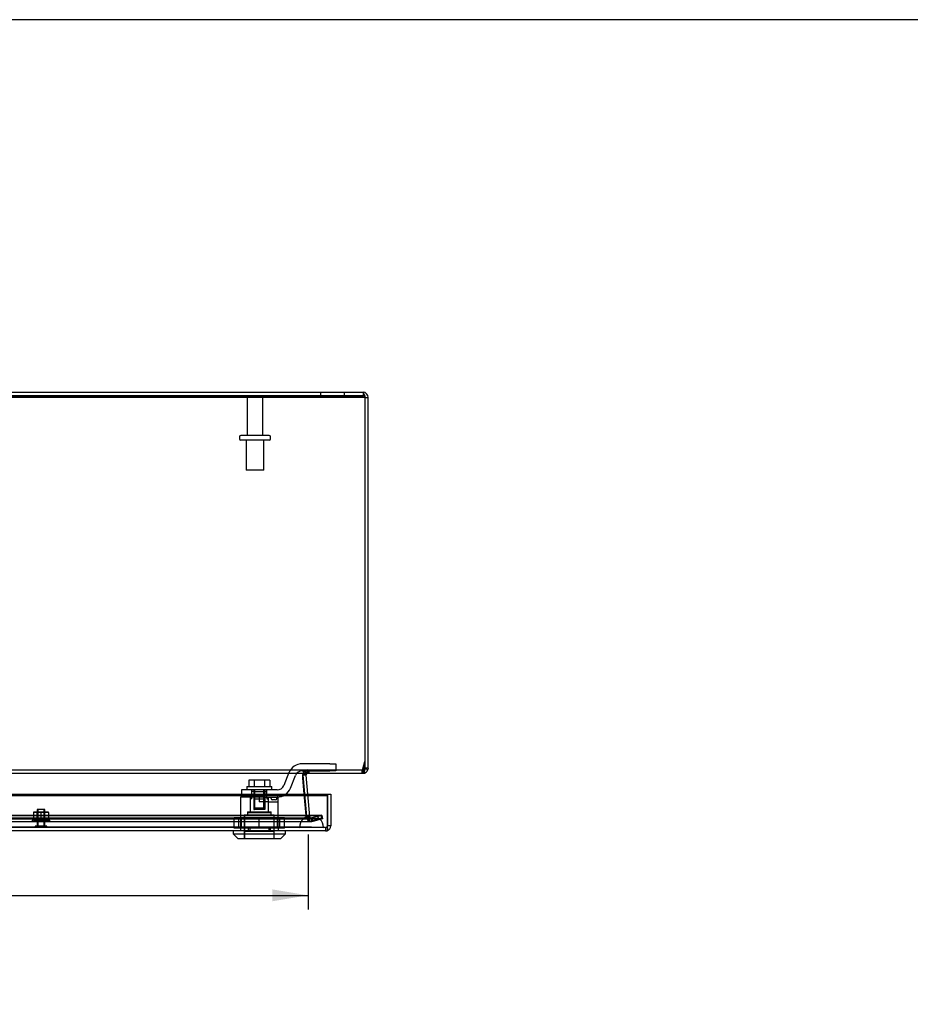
# Model space of a CAD drawing. Header units: inches. Extents: x 1 to 150, y -1 to 99.
# Tile 14 of 19: x 51 to 70, y 79 to 99. Entities that reach past the tile are written whole.
import ezdxf
from ezdxf.enums import TextEntityAlignment as Align
from ezdxf.lldxf.tags import DXFTag

# ---------------------------------------------------------------- set-up
doc = ezdxf.new("R2010")
doc.units = ezdxf.units.IN
doc.header["$MEASUREMENT"] = 0
for name, color, linetype in [('COM70220', 7, 'Continuous'), ('COM70706-5', 7, 'Continuous'), ('COM70709-3', 7, 'Continuous'), ('COM70712-5', 7, 'Continuous'), ('Default', 7, 'Continuous'), ('LOK10031', 7, 'Continuous'), ('LOK10031_CAM', 7, 'Continuous'), ('LOK10031_INSERT', 7, 'Continuous'), ('LOK10031_NUT', 7, 'Continuous'), ('LOK10031_SC', 7, 'Continuous'), ('NTS18118', 7, 'Continuous'), ('STD26063', 7, 'Continuous'), ('STD26089', 7, 'Continuous')]:
    doc.layers.add(name, color=color, linetype=linetype)
doc.styles.add('SEACAD_Times_New_Roman', font='times.ttf')
tags = doc.linetypes.add('HIDDEN2', pattern=[0.1875, 0.125, -0.0625]).pattern_tags.tags
tags[6:7] = [DXFTag(74, 4), DXFTag(75, 0), DXFTag(340, '0'), DXFTag(46, 0.0), DXFTag(50, 0.0), DXFTag(44, 0.0), DXFTag(45, 0.0)]
tags[4:5] = [DXFTag(74, 4), DXFTag(75, 0), DXFTag(340, '0'), DXFTag(46, 0.0), DXFTag(50, 0.0), DXFTag(44, 0.0), DXFTag(45, 0.0)]
doc.dimstyles.new('HAMMOND_(STH_-_120x80)', dxfattribs={"dimtxt": 0.6, "dimasz": 0.75, "dimexe": 0.3, "dimexo": 0.3, "dimgap": 0.15, "dimtad": 0, "dimtih": 1, "dimtoh": 1, "dimzin": 0, "dimdsep": 46, "dimtxsty": 'SEACAD_Times_New_Roman', "dimblk1": '_SE_FILLED', "dimblk2": '_SE_FILLED', "dimsah": 1, "dimcen": 0.3, "dimadec": 0, "dimazin": 0, "dimtfac": 0.8, "dimtofl": 0, "dimtmove": 0, "dimatfit": 3, "dimfxl": 1, "dimtolj": 1, "dimtzin": 0, "dimarcsym": 0})

# ---------------------------------------------------------------- blocks, each defined once
blk = doc.blocks.new('SE3')
at = {"layer": 'COM70220', "color": 7, "linetype": 'HIDDEN2'}
for p, q in [((56.722, 82.783), (39.603, 82.783)), ((56.972, 82.783), (56.722, 82.783)), ((56.722, 82.537), (39.603, 82.537)), ((56.722, 82.535), (39.603, 82.535)), ((56.722, 82.534), (39.603, 82.534)), ((56.972, 82.537), (56.722, 82.537)), ((57.221, 82.535), (56.722, 82.535)), ((57.221, 82.534), (56.722, 82.534)), ((56.723, 82.535), (56.972, 82.537)), ((56.723, 82.534), (56.723, 82.535)), ((56.972, 82.537), (57.221, 82.535)), ((57.221, 82.535), (57.221, 82.534))]:
    blk.add_line(p, q, dxfattribs=at)
blk.add_arc((56.972, 82.533), 0.25, 0, 180, dxfattribs=at)
at = {"layer": 'COM70706-5', "color": 7, "linetype": 'Continuous'}
for p, q in [((38.27, 91.671), (58.054, 91.671)), ((38.27, 91.599), (58.054, 91.599)), ((58.054, 91.671), (58.054, 91.599)), ((58.09, 91.563), (58.162, 91.563)), ((58.162, 83.779), (58.162, 91.563)), ((58.054, 83.741), (58.054, 83.671)), ((58.09, 83.779), (58.089, 83.769)), ((58.089, 83.769), (58.158, 83.749)), ((58.09, 83.779), (58.09, 83.885)), ((58.09, 83.885), (58.09, 83.779)), ((58.162, 83.779), (58.09, 83.779)), ((58.162, 83.779), (58.158, 83.749)), ((56.792, 83.576), (56.791, 83.59)), ((56.791, 83.587), (56.792, 83.579)), ((56.822, 83.234), (56.796, 83.539)), ((56.86, 83.632), (56.797, 83.626)), ((56.86, 83.638), (56.803, 83.643)), ((56.86, 83.632), (56.86, 83.638)), ((56.895, 83.234), (56.86, 83.632)), ((56.874, 83.664), (56.87, 83.67)), ((56.876, 83.665), (56.873, 83.67)), ((56.874, 83.664), (56.876, 83.665)), ((58.039, 83.671), (58.054, 83.671)), ((56.798, 83.508), (56.822, 83.234))]:
    blk.add_line(p, q, dxfattribs=at)
at = {"layer": 'COM70706-5', "color": 7, "linetype": 'HIDDEN2'}
for p, q in [((57.162, 91.671), (57.162, 91.599)), ((57.662, 91.599), (57.662, 91.671)), ((58.09, 91.563), (58.09, 83.885)), ((56.831, 83.722), (56.837, 83.726)), ((56.873, 83.67), (56.837, 83.726)), ((56.895, 83.671), (56.895, 83.743)), ((56.896, 83.671), (56.896, 83.743)), ((56.917, 83.671), (56.917, 83.743)), ((58.039, 83.743), (58.054, 83.743)), ((58.054, 83.743), (58.054, 83.741)), ((58.054, 83.671), (58.054, 83.743)), ((56.803, 83.643), (56.788, 83.644)), ((56.788, 83.626), (56.788, 83.644)), ((56.788, 83.632), (56.788, 83.626)), ((56.788, 83.632), (56.864, 82.763)), ((56.797, 83.626), (56.788, 83.626)), ((56.791, 83.59), (56.788, 83.626)), ((56.788, 83.626), (56.791, 83.587)), ((56.792, 83.579), (56.798, 83.508)), ((56.796, 83.539), (56.792, 83.576)), ((56.87, 83.67), (56.831, 83.722)), ((56.864, 82.757), (56.822, 83.234)), ((56.822, 83.234), (56.864, 82.757)), ((56.936, 82.763), (56.895, 83.234)), ((39.139, 82.786), (57.185, 82.786)), ((39.139, 82.716), (57.185, 82.716)), ((39.353, 82.73), (56.972, 82.73)), ((56.936, 82.763), (56.864, 82.757)), ((56.864, 82.763), (56.864, 82.757)), ((56.867, 82.74), (56.864, 82.757)), ((56.937, 82.757), (56.867, 82.74)), ((56.951, 82.736), (56.911, 82.677)), ((56.937, 82.757), (56.936, 82.763)), ((56.951, 82.736), (56.937, 82.757)), ((56.972, 82.73), (56.951, 82.736)), ((56.981, 82.731), (56.972, 82.73)), ((56.981, 82.731), (56.972, 82.73)), ((56.972, 82.73), (56.972, 82.658)), ((56.972, 82.73), (56.972, 82.658)), ((57.186, 82.786), (56.981, 82.731)), ((56.981, 82.731), (57, 82.662)), ((56.981, 82.662), (56.981, 82.731)), ((56.981, 82.731), (56.981, 82.731)), ((56.981, 82.662), (57.185, 82.716)), ((57.204, 82.716), (57, 82.662)), ((57.185, 82.716), (57.185, 82.786)), ((57.186, 82.786), (57.204, 82.716)), ((39.353, 82.658), (56.972, 82.658)), ((57, 82.662), (56.972, 82.658)), ((56.981, 82.662), (56.972, 82.658))]:
    blk.add_line(p, q, dxfattribs=at)
at = {"layer": 'COM70706-5', "color": 7, "linetype": 'Continuous'}
for centre, radius, start, end in [((58.054, 91.563), 0.108, 0, 90), ((58.054, 83.779), 0.036, 270.0001, 343.7611), ((58.054, 83.779), 0.108, 270, 343.7612), ((56.896, 83.635), 0.036, 126.835, 175.3822)]:
    blk.add_arc(centre, radius, start, end, dxfattribs=at)
at = {"layer": 'COM70706-5', "color": 7, "linetype": 'HIDDEN2'}
for centre, radius, start, end in [((58.054, 91.563), 0.036, 0, 90), ((56.895, 83.635), 0.108, 124.848, 138.5304), ((56.896, 83.635), 0.109, 90.0924, 122.6845), ((58.054, 83.779), 0.036, 342.2169, 0.0012), ((56.895, 83.635), 0.108, 164.5194, 185.0146), ((56.896, 83.635), 0.108, 126.8348, 175.3824), ((56.972, 82.766), 0.108, 184.989, 240.7814), ((56.972, 82.766), 0.108, 193.7843, 235.7899), ((56.972, 82.767), 0.109, 235.8948, 269.8951), ((56.972, 82.766), 0.108, 253.1895, 270.011)]:
    blk.add_arc(centre, radius, start, end, dxfattribs=at)
for points, knots in [([(58.054, 91.671), (58.057, 91.671), (58.06, 91.668), (58.066, 91.657), (58.069, 91.649), (58.075, 91.629), (58.078, 91.617), (58.084, 91.591), (58.087, 91.577), (58.09, 91.563)], [0, 0, 0, 0, 0.25, 0.25, 0.5, 0.5, 0.75, 0.75, 1, 1, 1, 1]), ([(58.09, 83.779), (58.09, 83.777), (58.09, 83.773), (58.09, 83.768), (58.09, 83.762), (58.089, 83.756), (58.089, 83.751), (58.088, 83.74), (58.086, 83.728), (58.083, 83.713), (58.08, 83.702), (58.075, 83.691), (58.071, 83.684), (58.066, 83.677), (58.062, 83.673), (58.058, 83.672), (58.056, 83.671), (58.055, 83.671), (58.054, 83.671)], [0, 0, 0, 0, 0.033201, 0.066372, 0.099492, 0.132541, 0.16549, 0.198322, 0.327943, 0.391837, 0.517368, 0.57922, 0.701112, 0.761434, 0.881003, 0.940538, 0.970275, 1, 1, 1, 1]), ([(56.788, 83.632), (56.787, 83.634), (56.787, 83.636), (56.788, 83.64), (56.789, 83.642), (56.792, 83.646), (56.794, 83.647), (56.797, 83.65), (56.799, 83.652), (56.806, 83.655), (56.811, 83.658), (56.82, 83.661), (56.826, 83.663), (56.831, 83.664), (56.832, 83.664), (56.833, 83.664)], [0, 0, 0, 0, 0.0625, 0.0625, 0.125, 0.125, 0.1875, 0.1875, 0.25, 0.25, 0.375, 0.375, 0.5, 0.5, 0.5176138, 0.5176138, 0.5176138, 0.5176138]), ([(56.972, 82.73), (56.961, 82.73), (56.951, 82.73), (56.931, 82.732), (56.921, 82.734), (56.906, 82.737), (56.901, 82.739), (56.892, 82.742), (56.887, 82.743), (56.878, 82.748), (56.874, 82.75), (56.869, 82.754), (56.868, 82.756), (56.865, 82.759), (56.865, 82.761), (56.864, 82.763)], [0, 0, 0, 0, 0.25, 0.25, 0.5, 0.5, 0.625, 0.625, 0.75, 0.75, 0.875, 0.875, 0.9375, 0.9375, 1, 1, 1, 1])]:
    blk.add_open_spline(points, degree=3, knots=knots, dxfattribs=at)
at = {"layer": 'COM70709-3', "color": 7, "linetype": 'HIDDEN2'}
for p, q in [((38.234, 91.601), (58.09, 91.601)), ((38.286, 83.743), (58.039, 83.743)), ((56.919, 83.743), (56.919, 83.671)), ((58.028, 83.743), (58.028, 83.671)), ((58.039, 83.743), (58.039, 83.671)), ((58.052, 83.764), (58.09, 83.916)), ((58.052, 83.764), (58.052, 83.733)), ((56.791, 83.594), (56.791, 83.588)), ((56.793, 83.568), (56.793, 83.574)), ((56.858, 82.786), (56.793, 83.568)), ((56.858, 82.792), (56.821, 83.234)), ((39.134, 82.79), (57.19, 82.79)), ((39.134, 82.72), (57.19, 82.72)), ((39.361, 82.734), (56.964, 82.734)), ((56.858, 82.786), (56.858, 82.792)), ((56.884, 82.766), (56.858, 82.792)), ((56.884, 82.76), (56.858, 82.786)), ((56.884, 82.766), (56.884, 82.76)), ((57.19, 82.79), (56.978, 82.735)), ((56.978, 82.735), (56.978, 82.665)), ((57.19, 82.72), (56.978, 82.665)), ((57.19, 82.72), (57.19, 82.79)), ((39.361, 82.662), (56.964, 82.662))]:
    blk.add_line(p, q, dxfattribs=at)
at = {"layer": 'COM70709-3', "color": 7, "linetype": 'Continuous'}
for p, q in [((58.09, 91.601), (58.09, 91.57)), ((38.234, 91.57), (58.09, 91.57)), ((58.09, 91.57), (58.09, 83.885)), ((58.052, 83.733), (58.09, 83.885)), ((38.286, 83.671), (58.039, 83.671)), ((56.821, 83.234), (56.793, 83.574)), ((56.797, 83.632), (56.797, 83.626))]:
    blk.add_line(p, q, dxfattribs=at)
for centre, end_param in [((56.919, 83.594), 3.297963), ((56.919, 83.588), 3.116916)]:
    blk.add_ellipse(centre, major_axis=(0.128, 0), ratio=0.996195, start_param=2.838142, end_param=end_param, dxfattribs=at)
at = {"layer": 'COM70709-3', "color": 7, "linetype": 'HIDDEN2'}
blk.add_ellipse((56.919, 83.588), major_axis=(0.128, 0), ratio=0.996195, start_param=3.116916, end_param=3.297963, dxfattribs=at)
for points, knots in [([(56.836, 83.726), (56.838, 83.728), (56.841, 83.73), (56.849, 83.735), (56.854, 83.738), (56.866, 83.741), (56.873, 83.742), (56.885, 83.743), (56.892, 83.743), (56.905, 83.743), (56.912, 83.743), (56.919, 83.743)], [0.4431704, 0.4431704, 0.4431704, 0.4431704, 0.5, 0.5, 0.625, 0.625, 0.75, 0.75, 0.875, 0.875, 1, 1, 1, 1]), ([(58.039, 83.743), (58.04, 83.743), (58.041, 83.744), (58.043, 83.745), (58.044, 83.747), (58.047, 83.751), (58.048, 83.753), (58.05, 83.758), (58.051, 83.761), (58.052, 83.764)], [0, 0, 0, 0, 0.25, 0.25, 0.5, 0.5, 0.75, 0.75, 1, 1, 1, 1]), ([(56.798, 83.635), (56.8, 83.645), (56.802, 83.654), (56.807, 83.675), (56.811, 83.685), (56.819, 83.704), (56.823, 83.711), (56.828, 83.717)], [0.0306457, 0.0306457, 0.0306457, 0.0306457, 0.125, 0.125, 0.25, 0.25, 0.375, 0.375, 0.375, 0.375]), ([(56.884, 82.766), (56.892, 82.761), (56.9, 82.756), (56.915, 82.747), (56.923, 82.743), (56.939, 82.737), (56.947, 82.735), (56.963, 82.733), (56.97, 82.733), (56.978, 82.735)], [0, 0, 0, 0, 0.25, 0.25, 0.5, 0.5, 0.75, 0.75, 1, 1, 1, 1]), ([(56.884, 82.76), (56.892, 82.745), (56.9, 82.729), (56.915, 82.702), (56.923, 82.69), (56.939, 82.672), (56.947, 82.666), (56.963, 82.661), (56.97, 82.661), (56.978, 82.665)], [0, 0, 0, 0, 0.25, 0.25, 0.5, 0.5, 0.75, 0.75, 1, 1, 1, 1])]:
    blk.add_open_spline(points, degree=3, knots=knots, dxfattribs=at)
at = {"layer": 'COM70709-3', "color": 7, "linetype": 'Continuous'}
for points, knots in [([(58.039, 83.671), (58.041, 83.671), (58.043, 83.677), (58.048, 83.699), (58.05, 83.715), (58.052, 83.733)], [0, 0, 0, 0, 0.5, 0.5, 1, 1, 1, 1]), ([(56.797, 83.632), (56.797, 83.633), (56.799, 83.635), (56.801, 83.639), (56.803, 83.642), (56.805, 83.645), (56.808, 83.648), (56.81, 83.651), (56.813, 83.654), (56.816, 83.656), (56.82, 83.658), (56.823, 83.66), (56.827, 83.662), (56.831, 83.664), (56.835, 83.665), (56.839, 83.666), (56.847, 83.668), (56.86, 83.67), (56.877, 83.671), (56.892, 83.671), (56.905, 83.671), (56.914, 83.671), (56.919, 83.671)], [0, 0, 0, 0, 0.026796, 0.053991, 0.081615, 0.109696, 0.138256, 0.167315, 0.196889, 0.226991, 0.257626, 0.288795, 0.320494, 0.352717, 0.385455, 0.418697, 0.452431, 0.582869, 0.718703, 0.811509, 0.905464, 1, 1, 1, 1])]:
    blk.add_open_spline(points, degree=3, knots=knots, dxfattribs=at)
blk.add_open_spline([(56.797, 83.626), (56.797, 83.629), (56.798, 83.632), (56.798, 83.635)], degree=3, dxfattribs=at)
at = {"layer": 'COM70709-3', "color": 7, "linetype": 'HIDDEN2'}
for points in [[(56.798, 83.635), (56.798, 83.634), (56.798, 83.634), (56.798, 83.634)], [(56.798, 83.634), (56.798, 83.634), (56.798, 83.634), (56.798, 83.635)]]:
    blk.add_open_spline(points, degree=3, dxfattribs=at)
at = {"layer": 'COM70712-5', "color": 7, "linetype": 'Continuous'}
for p, q in [((39.019, 83.234), (57.305, 83.234)), ((39.019, 83.203), (57.305, 83.203)), ((57.305, 83.234), (57.305, 82.569)), ((57.305, 83.234), (57.377, 83.234)), ((57.305, 83.234), (57.305, 83.203)), ((57.305, 82.523), (57.305, 83.203)), ((57.377, 83.234), (57.377, 82.569)), ((57.305, 82.467), (57.305, 82.569)), ((57.377, 82.569), (57.305, 82.569)), ((57.305, 82.467), (57.305, 82.567)), ((57.305, 82.523), (57.305, 82.466)), ((57.269, 82.461), (39.055, 82.461)), ((57.305, 82.467), (57.305, 82.467))]:
    blk.add_line(p, q, dxfattribs=at)
at = {"layer": 'COM70712-5', "color": 7, "linetype": 'HIDDEN2'}
for p, q in [((57.269, 82.533), (39.055, 82.533)), ((55.482, 82.533), (55.482, 82.531)), ((55.679, 82.533), (55.679, 82.461)), ((56.076, 82.533), (56.076, 82.461)), ((56.273, 82.533), (56.273, 82.531)), ((57.269, 82.533), (57.269, 82.461))]:
    blk.add_line(p, q, dxfattribs=at)
blk.add_arc((57.269, 82.569), 0.036, 270, 357.3202, dxfattribs=at)
at = {"layer": 'COM70712-5', "color": 7, "linetype": 'Continuous'}
for radius, start, end in [(0.036, 357.3202, 0), (0.108, 289.4712, 0), (0.108, 270, 289.4491)]:
    blk.add_arc((57.269, 82.569), radius, start, end, dxfattribs=at)
at = {"layer": 'COM70712-5', "color": 7, "linetype": 'HIDDEN2'}
blk.add_ellipse((57.269, 82.569), major_axis=(0.0396, 0), ratio=0.908294, start_param=4.712389, end_param=5.846853, dxfattribs=at)
at = {"layer": 'COM70712-5', "color": 7, "linetype": 'Continuous'}
blk.add_ellipse((57.269, 82.569), major_axis=(0.119, 0), ratio=0.908294, start_param=4.712389, end_param=5.019287, dxfattribs=at)
at = {"layer": 'LOK10031', "color": 7, "linetype": 'HIDDEN2'}
for p, q in [((55.988, 83.171), (55.485, 83.171)), ((55.485, 83.171), (55.485, 82.531)), ((55.684, 83.171), (55.684, 82.861)), ((55.877, 83.171), (55.877, 83.071)), ((56.071, 83.071), (56.071, 83.171)), ((56.27, 83.171), (56.251, 83.171)), ((56.27, 83.071), (56.27, 83.171)), ((56.071, 83.071), (55.877, 83.071)), ((56.071, 83.071), (56.27, 83.071)), ((56.071, 82.861), (56.071, 83.071)), ((56.27, 82.531), (56.27, 83.071)), ((55.562, 82.801), (56.192, 82.801)), ((55.562, 82.801), (55.562, 82.301)), ((55.627, 82.861), (56.127, 82.861)), ((55.627, 82.861), (55.627, 82.801)), ((56.127, 82.801), (56.127, 82.861)), ((56.192, 82.301), (56.192, 82.801)), ((55.482, 82.531), (55.482, 82.461)), ((55.482, 82.531), (55.646, 82.531)), ((55.646, 82.531), (55.646, 82.461)), ((55.646, 82.531), (56.108, 82.531)), ((56.108, 82.531), (56.108, 82.461)), ((56.108, 82.531), (56.273, 82.531)), ((56.273, 82.531), (56.273, 82.461))]:
    blk.add_line(p, q, dxfattribs=at)
at = {"layer": 'LOK10031', "color": 7, "linetype": 'Continuous'}
for p, q in [((55.327, 82.461), (55.327, 82.401)), ((55.327, 82.401), (56.427, 82.401)), ((55.327, 82.401), (55.427, 82.301)), ((55.427, 82.301), (56.327, 82.301)), ((56.327, 82.301), (56.427, 82.401)), ((56.427, 82.401), (56.427, 82.461))]:
    blk.add_line(p, q, dxfattribs=at)
at = {"layer": 'LOK10031_CAM', "color": 7, "linetype": 'HIDDEN2'}
for p, q in [((57.356, 83.871), (56.777, 83.871)), ((57.356, 83.871), (57.481, 83.871)), ((57.481, 83.871), (57.481, 83.721)), ((56.498, 83.684), (56.39, 83.415)), ((56.529, 83.359), (56.637, 83.627)), ((56.777, 83.721), (57.356, 83.721)), ((57.481, 83.721), (57.356, 83.721)), ((55.876, 83.321), (55.501, 83.321)), ((55.501, 83.321), (55.501, 83.171)), ((55.718, 83.171), (55.718, 83.321)), ((56.251, 83.321), (55.876, 83.321)), ((56.033, 83.171), (56.033, 83.321)), ((55.988, 83.171), (56.251, 83.171)), ((56.123, 83.141), (56.123, 83.171)), ((56.213, 83.111), (56.153, 83.111)), ((56.243, 83.141), (56.243, 83.171))]:
    blk.add_line(p, q, dxfattribs=at)
for centre, radius, start, end in [((56.777, 83.571), 0.3, 90, 157.9806), ((56.777, 83.571), 0.15, 90, 157.9806), ((56.251, 83.471), 0.15, 270, 337.9806), ((56.251, 83.471), 0.3, 270, 337.9806), ((56.153, 83.141), 0.03, 180, 270), ((56.213, 83.141), 0.03, 270, 0)]:
    blk.add_arc(centre, radius, start, end, dxfattribs=at)
at = {"layer": 'LOK10031_INSERT', "color": 7, "linetype": 'HIDDEN2'}
for p, q in [((55.721, 83.136), (55.684, 83.136)), ((55.684, 83.136), (55.684, 82.846)), ((55.763, 83.286), (55.721, 83.286)), ((55.721, 83.136), (55.721, 83.286)), ((55.759, 83.286), (55.759, 82.911)), ((55.763, 83.286), (55.763, 83.136)), ((55.763, 83.286), (55.992, 83.286)), ((55.763, 83.136), (55.992, 83.136)), ((55.779, 83.286), (55.779, 82.911)), ((55.976, 82.911), (55.976, 83.286)), ((56.033, 83.286), (55.992, 83.286)), ((55.992, 83.136), (55.992, 83.286)), ((55.995, 83.286), (55.995, 82.911)), ((56.033, 83.171), (56.033, 83.136)), ((56.033, 83.136), (56.071, 83.136)), ((56.071, 82.846), (56.071, 83.136)), ((55.759, 82.911), (55.779, 82.911)), ((55.976, 82.911), (55.779, 82.911)), ((55.995, 82.911), (55.976, 82.911)), ((55.565, 82.786), (56.19, 82.786)), ((55.565, 82.786), (55.565, 82.451)), ((55.627, 82.846), (56.127, 82.846)), ((55.627, 82.846), (55.627, 82.786)), ((56.127, 82.786), (56.127, 82.846)), ((56.19, 82.451), (56.19, 82.786)), ((55.567, 82.451), (55.565, 82.451)), ((55.567, 82.451), (55.567, 82.301)), ((56.187, 82.451), (55.567, 82.451)), ((56.187, 82.451), (56.19, 82.451)), ((56.187, 82.301), (56.187, 82.451))]:
    blk.add_line(p, q, dxfattribs=at)
at = {"layer": 'LOK10031_NUT', "color": 7, "linetype": 'HIDDEN2'}
for p, q in [((55.877, 82.733), (55.347, 82.733)), ((55.347, 82.518), (55.347, 82.733)), ((55.444, 82.518), (55.444, 82.733)), ((55.493, 82.733), (55.493, 82.518)), ((56.407, 82.733), (55.877, 82.733)), ((55.877, 82.518), (55.877, 82.733)), ((56.261, 82.518), (56.261, 82.733)), ((56.31, 82.518), (56.31, 82.733)), ((56.407, 82.518), (56.407, 82.733)), ((55.877, 82.518), (55.347, 82.518)), ((56.407, 82.518), (55.877, 82.518))]:
    blk.add_line(p, q, dxfattribs=at)
at = {"layer": 'LOK10031_SC', "color": 7, "linetype": 'HIDDEN2'}
for p, q in [((55.766, 83.528), (55.655, 83.528)), ((55.655, 83.528), (55.655, 83.391)), ((55.988, 83.528), (55.766, 83.528)), ((55.766, 83.528), (55.766, 83.391)), ((56.099, 83.528), (55.988, 83.528)), ((55.988, 83.528), (55.988, 83.391)), ((56.099, 83.528), (56.099, 83.391)), ((55.615, 83.391), (56.14, 83.391)), ((55.615, 83.391), (55.615, 83.321)), ((55.759, 83.321), (55.759, 82.946)), ((55.759, 83.321), (55.783, 83.321)), ((55.783, 82.946), (55.783, 83.321)), ((55.971, 82.946), (55.971, 83.321)), ((55.995, 83.321), (55.971, 83.321)), ((55.995, 82.946), (55.995, 83.321)), ((56.14, 83.321), (56.14, 83.391)), ((55.759, 82.946), (55.995, 82.946))]:
    blk.add_line(p, q, dxfattribs=at)
at = {"layer": 'NTS18118', "color": 7, "linetype": 'HIDDEN2'}
for p, q in [((51.214, 82.854), (51.134, 82.854)), ((51.134, 82.854), (51.134, 82.848)), ((51.134, 82.848), (51.214, 82.854)), ((51.134, 82.848), (51.134, 82.689)), ((51.211, 82.658), (51.211, 82.854)), ((51.373, 82.854), (51.214, 82.854)), ((51.214, 82.854), (51.293, 82.848)), ((51.228, 82.854), (51.228, 82.658)), ((51.293, 82.848), (51.373, 82.854)), ((51.293, 82.848), (51.293, 82.689)), ((51.358, 82.658), (51.358, 82.854)), ((51.453, 82.854), (51.373, 82.854)), ((51.373, 82.854), (51.453, 82.848)), ((51.375, 82.658), (51.375, 82.854)), ((51.453, 82.848), (51.453, 82.854)), ((51.453, 82.848), (51.453, 82.689)), ((51.134, 82.689), (51.109, 82.689)), ((51.109, 82.689), (51.109, 82.658)), ((51.109, 82.658), (51.477, 82.658)), ((51.134, 82.689), (51.293, 82.689)), ((51.293, 82.689), (51.453, 82.689)), ((51.453, 82.689), (51.477, 82.689)), ((51.477, 82.658), (51.477, 82.689))]:
    blk.add_line(p, q, dxfattribs=at)
at = {"layer": 'STD26063', "color": 7, "linetype": 'HIDDEN2'}
for p, q in [((51.375, 82.908), (51.211, 82.908)), ((51.211, 82.908), (51.211, 82.564)), ((51.23, 82.908), (51.23, 82.564)), ((51.356, 82.908), (51.356, 82.564)), ((51.375, 82.564), (51.375, 82.908)), ((51.418, 82.564), (51.168, 82.564)), ((51.168, 82.564), (51.168, 82.533)), ((51.418, 82.533), (51.418, 82.564))]:
    blk.add_line(p, q, dxfattribs=at)
at = {"layer": 'STD26089', "color": 7, "linetype": 'HIDDEN2'}
for p, q in [((55.621, 91.539), (55.621, 90.762)), ((55.953, 90.762), (55.953, 91.539)), ((56.082, 90.762), (55.492, 90.762)), ((55.462, 90.732), (55.462, 90.692)), ((56.082, 90.662), (55.492, 90.662)), ((55.6, 90.662), (55.6, 90.037)), ((55.975, 90.037), (55.975, 90.662)), ((56.112, 90.692), (56.112, 90.732)), ((55.975, 90.037), (55.6, 90.037))]:
    blk.add_line(p, q, dxfattribs=at)
for centre, radius, start, end in [((55.681, 91.539), 0.06, 90, 180), ((55.893, 91.539), 0.06, 0, 90), ((55.492, 90.732), 0.03, 90, 180), ((56.082, 90.732), 0.03, 0, 90), ((55.492, 90.692), 0.03, 180, 270), ((56.082, 90.692), 0.03, 270, 0)]:
    blk.add_arc(centre, radius, start, end, dxfattribs=at)
blk = doc.blocks.new('DMBLK17')
at = {"layer": 'Default', "linetype": 'Continuous', "transparency": 16777216}
for points in [[(40.211, 80.983), (40.211, 81.233), (39.461, 81.108)], [(56.149, 80.983), (56.899, 81.108), (56.149, 81.233)]]:
    blk.add_hatch(color=7, dxfattribs=at).paths.add_polyline_path(points)
at = {"layer": 'Default', "color": 7, "linetype": 'Continuous', "transparency": 16777216}
for p, q in [((39.461, 82.457), (39.461, 80.808)), ((56.899, 82.386), (56.899, 80.808)), ((39.461, 81.108), (46.022, 81.108)), ((50.337, 81.108), (56.899, 81.108))]:
    blk.add_line(p, q, dxfattribs=at)
at = {"layer": 'Default', "color": 7, "linetype": 'Continuous', "transparency": 16777216, "style": 'SEACAD_Times_New_Roman'}
for s, p in [('17.44', (47.156, 81.408)), ('DOOR ', (46.808, 80.508)), ('OPENING', (46.232, 79.608))]:
    blk.add_text(s, height=0.6, dxfattribs=at).set_placement(p, align=Align.TOP_LEFT)
blk = doc.blocks.new('_SE_FILLED')
at = {"color": 0}
blk.add_line((0, 0), (-1, 0), dxfattribs=at)
blk.add_solid([(0, 0), (-1, -0.1665), (-1, 0.1665), (0, 0)], dxfattribs=at)
blk = doc.blocks.new('BORDER')
at = {"layer": 'Default', "color": 7, "linetype": 'Continuous'}
blk.add_line((0, 27.86), (-41.86, 27.86), dxfattribs=at)

msp = doc.modelspace()

# ---------------------------------------------------------------- block references
at = {"layer": 'Default', "color": 7, "xscale": 3.56, "yscale": 3.56, "zscale": 3.56}
msp.add_blockref('BORDER', (149.664, 0.311), dxfattribs=at)
at = {"layer": 'Default'}
msp.add_blockref('SE3', (0, 0), dxfattribs=at)

# ---------------------------------------------------------------- dimensions: what is measured, and where the dimension line sits
at = {"layer": 'Default', "color": 7, "linetype": 'Continuous'}
dim = msp.add_linear_dim(base=(39.461, 81.108), p1=(39.461, 82.757), p2=(56.899, 82.686), angle=359.7693, text='\\A1;<>\\PDOOR \\XOPENING', dimstyle='HAMMOND_(STH_-_120x80)', dxfattribs=at)
dim.commit()
dim.dimension.update_dxf_attribs({"geometry": 'DMBLK17', "text_midpoint": (48.18, 81.108), "dimtype": 161})

doc.saveas('drawing.dxf')
